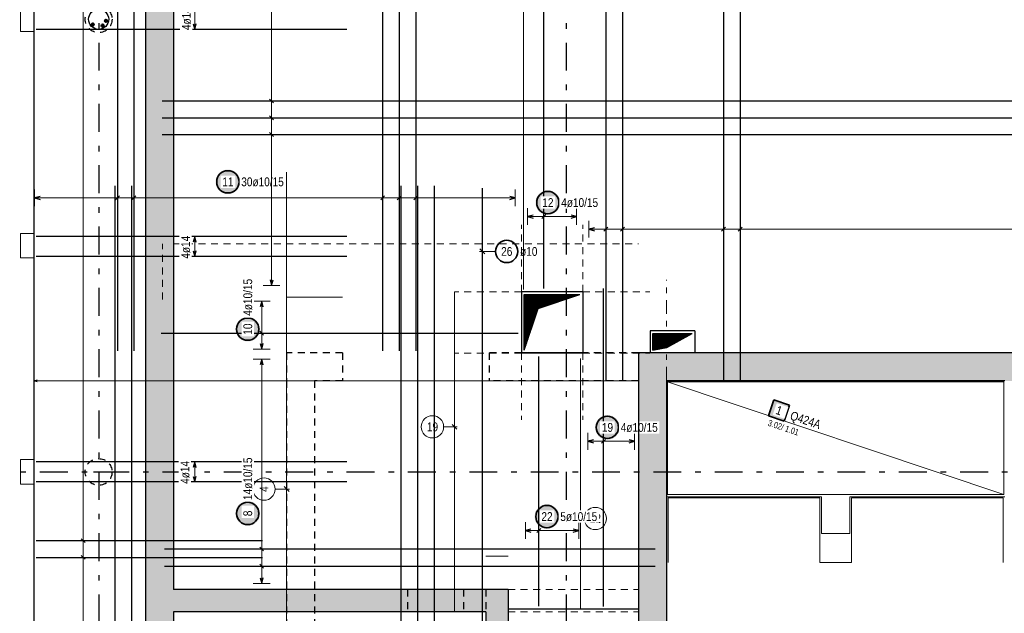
# Model space of a CAD drawing. Header units: millimetres. Extents: x -5 to 113, y -26 to 51.
# Tile 6 of 31: x 8 to 25, y 16 to 27. Entities that reach past the tile are written whole.
import ezdxf

# ---------------------------------------------------------------- set-up
doc = ezdxf.new("R2010")
doc.units = ezdxf.units.MM
for name, pattern in [('DASHDOT', [1, 0.5, -0.25, 0, -0.25]), ('DASHDOTX2', [2, 1, -0.5, 0, -0.5]), ('HIDDEN', [0.375, 0.25, -0.125])]:
    doc.linetypes.add(name, pattern=pattern)
for name, color, linetype, lineweight in [('Achsen', 7, 'Continuous', 20), ('Schraffuren', 7, 'Continuous', 20), ('Stabstahl', 7, 'Continuous', 20)]:
    doc.layers.add(name, color=color, linetype=linetype, lineweight=lineweight)
doc.styles.add('Arial Narrow', font='ARIALN.TTF')
pattern_1 = [(45, (0, 0), (-0.0070710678, 0.0070710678), [])]

msp = doc.modelspace()

# ---------------------------------------------------------------- hatches: boundary and pattern name
at = {"lineweight": 25}
h = msp.add_hatch(dxfattribs=at)
h.set_pattern_fill('Mau', color=3, scale=0.01, angle=45, style=0, pattern_type=2)
h.set_pattern_definition(pattern_1)
h.paths.add_polyline_path([(16.657317, 20.834677), (16.907317, 21.584085), (17.657317, 21.834085), (16.657317, 21.834085)])
h = msp.add_hatch(dxfattribs=at)
h.set_pattern_fill('Mau', color=3, scale=0.01, angle=45, style=0, pattern_type=2)
h.set_pattern_definition(pattern_1)
h.paths.add_polyline_path([(18.965818, 20.834877), (19.215818, 20.884782), (19.66582, 21.134782), (18.965818, 21.134782)])
at = {"lineweight": 18, "true_color": 0xffffff}
msp.add_hatch(color=7, dxfattribs=at).paths.add_polyline_path([(21.416103, 19.847846), (21.13164, 19.943138), (21.036347, 19.658675), (21.32081, 19.563382)])
at = {"layer": 'Schraffuren', "lineweight": 13, "true_color": 0xd7ffd7}
for points in [[(10.366532, 6.630196), (9.866532, 6.630202), (9.866532, 34.050196), (10.366532, 33.550196)], [(44.756532, 20.784677), (44.756532, 20.284677), (18.707245, 20.284677), (18.707245, 20.784677)], [(19.207245, 20.284677), (19.207245, 6.630202), (18.707245, 6.630202), (18.707245, 20.284677)], [(10.366532, 16.539875), (16.367242, 16.539875), (15.967242, 16.139875), (10.366532, 16.139875)], [(16.367242, 16.539875), (16.367242, 13.149865), (15.967242, 13.149865), (15.967242, 16.139875)]]:
    msp.add_hatch(color=254, dxfattribs=at).paths.add_polyline_path(points)
at = {"layer": 'Stabstahl', "lineweight": 25, "true_color": 0xffffff}
for points in [[(11.564048, 23.854502), (11.563914, 23.86218), (11.563512, 23.869849), (11.562843, 23.877499), (11.561907, 23.885121), (11.560706, 23.892705), (11.559241, 23.900243), (11.557513, 23.907725), (11.555526, 23.915143), (11.553281, 23.922486), (11.550781, 23.929747), (11.548029, 23.936916), (11.545028, 23.943985), (11.541783, 23.950944), (11.538297, 23.957786), (11.534574, 23.964502), (11.530619, 23.971085), (11.526437, 23.977525), (11.522032, 23.983815), (11.517411, 23.989948), (11.512578, 23.995916), (11.50754, 24.001711), (11.502303, 24.007327), (11.496873, 24.012757), (11.491257, 24.017994), (11.485462, 24.023032), (11.479494, 24.027865), (11.473361, 24.032486), (11.467071, 24.036891), (11.460631, 24.041073), (11.454048, 24.045028), (11.447332, 24.048751), (11.44049, 24.052237), (11.43353, 24.055482), (11.426462, 24.058483), (11.419293, 24.061235), (11.412032, 24.063735), (11.404689, 24.06598), (11.397271, 24.067968), (11.389789, 24.069695), (11.382251, 24.07116), (11.374666, 24.072361), (11.367045, 24.073297), (11.359395, 24.073967), (11.351726, 24.074368), (11.344048, 24.074502), (11.33637, 24.074368), (11.328702, 24.073967), (11.321052, 24.073297), (11.31343, 24.072361), (11.305846, 24.07116), (11.298308, 24.069695), (11.290825, 24.067968), (11.283408, 24.06598), (11.276065, 24.063735), (11.268804, 24.061235), (11.261635, 24.058483), (11.254566, 24.055482), (11.247607, 24.052237), (11.240765, 24.048751), (11.234048, 24.045028), (11.227466, 24.041073), (11.221026, 24.036891), (11.214736, 24.032486), (11.208603, 24.027865), (11.202635, 24.023032), (11.19684, 24.017994), (11.191223, 24.012757), (11.185794, 24.007327), (11.180556, 24.001711), (11.175519, 23.995916), (11.170686, 23.989948), (11.166065, 23.983815), (11.16166, 23.977525), (11.157478, 23.971085), (11.153523, 23.964502), (11.1498, 23.957786), (11.146314, 23.950944), (11.143068, 23.943985), (11.140068, 23.936916), (11.137316, 23.929747), (11.134816, 23.922486), (11.132571, 23.915143), (11.130583, 23.907725), (11.128856, 23.900243), (11.127391, 23.892705), (11.126189, 23.885121), (11.125253, 23.877499), (11.124584, 23.869849), (11.124182, 23.86218), (11.124048, 23.854502), (11.124182, 23.846825), (11.124584, 23.839156), (11.125253, 23.831506), (11.126189, 23.823884), (11.127391, 23.8163), (11.128856, 23.808762), (11.130583, 23.80128), (11.132571, 23.793862), (11.134816, 23.786519), (11.137316, 23.779258), (11.140068, 23.772089), (11.143068, 23.76502), (11.146314, 23.758061), (11.1498, 23.751219), (11.153523, 23.744502), (11.157478, 23.73792), (11.16166, 23.73148), (11.166065, 23.72519), (11.170686, 23.719057), (11.175519, 23.713089), (11.180556, 23.707294), (11.185794, 23.701678), (11.191223, 23.696248), (11.19684, 23.691011), (11.202635, 23.685973), (11.208603, 23.68114), (11.214736, 23.676519), (11.221026, 23.672114), (11.227466, 23.667932), (11.234048, 23.663977), (11.240765, 23.660254), (11.247607, 23.656768), (11.254566, 23.653522), (11.261635, 23.650522), (11.268804, 23.64777), (11.276065, 23.64527), (11.283408, 23.643025), (11.290825, 23.641037), (11.298308, 23.63931), (11.305846, 23.637845), (11.31343, 23.636643), (11.321052, 23.635708), (11.328702, 23.635038), (11.33637, 23.634636), (11.344048, 23.634502), (11.351726, 23.634636), (11.359395, 23.635038), (11.367045, 23.635708), (11.374666, 23.636643), (11.382251, 23.637845), (11.389789, 23.63931), (11.397271, 23.641037), (11.404689, 23.643025), (11.412032, 23.64527), (11.419293, 23.64777), (11.426462, 23.650522), (11.43353, 23.653522), (11.44049, 23.656768), (11.447332, 23.660254), (11.454048, 23.663977), (11.460631, 23.667932), (11.467071, 23.672114), (11.473361, 23.676519), (11.479494, 23.68114), (11.485462, 23.685973), (11.491257, 23.691011), (11.496873, 23.696248), (11.502303, 23.701678), (11.50754, 23.707294), (11.512578, 23.713089), (11.517411, 23.719057), (11.522032, 23.72519), (11.526437, 23.73148), (11.530619, 23.73792), (11.534574, 23.744502), (11.538297, 23.751219), (11.541783, 23.758061), (11.545028, 23.76502), (11.548029, 23.772089), (11.550781, 23.779258), (11.553281, 23.786519), (11.555526, 23.793862), (11.557513, 23.80128), (11.559241, 23.808762), (11.560706, 23.8163), (11.561907, 23.823884), (11.562843, 23.831506), (11.563512, 23.839156)], [(17.300542, 23.482481), (17.300408, 23.490158), (17.300006, 23.497827), (17.299337, 23.505477), (17.298401, 23.513099), (17.297199, 23.520683), (17.295734, 23.528221), (17.294007, 23.535703), (17.292019, 23.543121), (17.289774, 23.550464), (17.287274, 23.557725), (17.284522, 23.564894), (17.281522, 23.571963), (17.278276, 23.578922), (17.27479, 23.585764), (17.271067, 23.592481), (17.267112, 23.599063), (17.26293, 23.605503), (17.258525, 23.611793), (17.253904, 23.617926), (17.249072, 23.623894), (17.244034, 23.629689), (17.238796, 23.635305), (17.233367, 23.640735), (17.22775, 23.645972), (17.221955, 23.65101), (17.215987, 23.655843), (17.209854, 23.660464), (17.203564, 23.664869), (17.197124, 23.669051), (17.190542, 23.673006), (17.183825, 23.676729), (17.176983, 23.680215), (17.170024, 23.683461), (17.162955, 23.686461), (17.155786, 23.689213), (17.148525, 23.691713), (17.141182, 23.693958), (17.133765, 23.695946), (17.126282, 23.697673), (17.118744, 23.699138), (17.11116, 23.70034), (17.103538, 23.701275), (17.095888, 23.701945), (17.08822, 23.702347), (17.080542, 23.702481), (17.072864, 23.702347), (17.065195, 23.701945), (17.057545, 23.701275), (17.049924, 23.70034), (17.042339, 23.699138), (17.034801, 23.697673), (17.027319, 23.695946), (17.019902, 23.693958), (17.012558, 23.691713), (17.005297, 23.689213), (16.998128, 23.686461), (16.99106, 23.683461), (16.9841, 23.680215), (16.977258, 23.676729), (16.970542, 23.673006), (16.963959, 23.669051), (16.957519, 23.664869), (16.951229, 23.660464), (16.945096, 23.655843), (16.939128, 23.65101), (16.933333, 23.645972), (16.927717, 23.640735), (16.922287, 23.635305), (16.91705, 23.629689), (16.912012, 23.623894), (16.907179, 23.617926), (16.902558, 23.611793), (16.898153, 23.605503), (16.893971, 23.599063), (16.890016, 23.592481), (16.886293, 23.585764), (16.882807, 23.578922), (16.879562, 23.571963), (16.876561, 23.564894), (16.873809, 23.557725), (16.871309, 23.550464), (16.869064, 23.543121), (16.867077, 23.535703), (16.865349, 23.528221), (16.863884, 23.520683), (16.862683, 23.513099), (16.861747, 23.505477), (16.861078, 23.497827), (16.860676, 23.490158), (16.860542, 23.482481), (16.860676, 23.474803), (16.861078, 23.467134), (16.861747, 23.459484), (16.862683, 23.451862), (16.863884, 23.444278), (16.865349, 23.43674), (16.867077, 23.429258), (16.869064, 23.42184), (16.871309, 23.414497), (16.873809, 23.407236), (16.876561, 23.400067), (16.879562, 23.392999), (16.882807, 23.386039), (16.886293, 23.379197), (16.890016, 23.372481), (16.893971, 23.365898), (16.898153, 23.359458), (16.902558, 23.353168), (16.907179, 23.347035), (16.912012, 23.341067), (16.91705, 23.335272), (16.922287, 23.329656), (16.927717, 23.324226), (16.933333, 23.318989), (16.939128, 23.313951), (16.945096, 23.309118), (16.951229, 23.304497), (16.957519, 23.300092), (16.963959, 23.29591), (16.970542, 23.291955), (16.977258, 23.288232), (16.9841, 23.284746), (16.99106, 23.281501), (16.998128, 23.2785), (17.005297, 23.275748), (17.012558, 23.273248), (17.019902, 23.271003), (17.027319, 23.269016), (17.034801, 23.267288), (17.042339, 23.265823), (17.049924, 23.264622), (17.057545, 23.263686), (17.065195, 23.263016), (17.072864, 23.262615), (17.080542, 23.262481), (17.08822, 23.262615), (17.095888, 23.263016), (17.103538, 23.263686), (17.11116, 23.264622), (17.118744, 23.265823), (17.126282, 23.267288), (17.133765, 23.269016), (17.141182, 23.271003), (17.148525, 23.273248), (17.155786, 23.275748), (17.162955, 23.2785), (17.170024, 23.281501), (17.176983, 23.284746), (17.183825, 23.288232), (17.190542, 23.291955), (17.197124, 23.29591), (17.203564, 23.300092), (17.209854, 23.304497), (17.215987, 23.309118), (17.221955, 23.313951), (17.22775, 23.318989), (17.233367, 23.324226), (17.238796, 23.329656), (17.244034, 23.335272), (17.249072, 23.341067), (17.253904, 23.347035), (17.258525, 23.353168), (17.26293, 23.359458), (17.267112, 23.365898), (17.271067, 23.372481), (17.27479, 23.379197), (17.278276, 23.386039), (17.281522, 23.392999), (17.284522, 23.400067), (17.287274, 23.407236), (17.289774, 23.414497), (17.292019, 23.42184), (17.294007, 23.429258), (17.295734, 23.43674), (17.297199, 23.444278), (17.298401, 23.451862), (17.299337, 23.459484), (17.300006, 23.467134)], [(11.92, 21.211902), (11.919866, 21.21958), (11.919464, 21.227248), (11.918795, 21.234898), (11.917859, 21.24252), (11.916658, 21.250105), (11.915192, 21.257643), (11.913465, 21.265125), (11.911478, 21.272542), (11.909232, 21.279886), (11.906732, 21.287146), (11.90398, 21.294316), (11.90098, 21.301384), (11.897735, 21.308344), (11.894248, 21.315186), (11.890526, 21.321902), (11.886571, 21.328484), (11.882388, 21.334925), (11.877984, 21.341215), (11.873362, 21.347348), (11.86853, 21.353315), (11.863492, 21.359111), (11.858255, 21.364727), (11.852825, 21.370157), (11.847209, 21.375394), (11.841413, 21.380432), (11.835446, 21.385264), (11.829313, 21.389886), (11.823022, 21.39429), (11.816582, 21.398473), (11.81, 21.402428), (11.803284, 21.406151), (11.796442, 21.409637), (11.789482, 21.412882), (11.782413, 21.415883), (11.775244, 21.418634), (11.767984, 21.421135), (11.76064, 21.42338), (11.753223, 21.425367), (11.745741, 21.427095), (11.738203, 21.42856), (11.730618, 21.429761), (11.722996, 21.430697), (11.715346, 21.431366), (11.707678, 21.431768), (11.7, 21.431902), (11.692322, 21.431768), (11.684654, 21.431366), (11.677004, 21.430697), (11.669382, 21.429761), (11.661797, 21.42856), (11.654259, 21.427095), (11.646777, 21.425367), (11.63936, 21.42338), (11.632016, 21.421135), (11.624756, 21.418634), (11.617587, 21.415883), (11.610518, 21.412882), (11.603558, 21.409637), (11.596716, 21.406151), (11.59, 21.402428), (11.583418, 21.398473), (11.576978, 21.39429), (11.570687, 21.389886), (11.564554, 21.385264), (11.558587, 21.380432), (11.552791, 21.375394), (11.547175, 21.370157), (11.541745, 21.364727), (11.536508, 21.359111), (11.53147, 21.353315), (11.526638, 21.347348), (11.522016, 21.341215), (11.517612, 21.334925), (11.513429, 21.328484), (11.509474, 21.321902), (11.505752, 21.315186), (11.502265, 21.308344), (11.49902, 21.301384), (11.49602, 21.294316), (11.493268, 21.287146), (11.490768, 21.279886), (11.488522, 21.272542), (11.486535, 21.265125), (11.484808, 21.257643), (11.483342, 21.250105), (11.482141, 21.24252), (11.481205, 21.234898), (11.480536, 21.227248), (11.480134, 21.21958), (11.48, 21.211902), (11.480134, 21.204224), (11.480536, 21.196556), (11.481205, 21.188906), (11.482141, 21.181284), (11.483342, 21.173699), (11.484808, 21.166161), (11.486535, 21.158679), (11.488522, 21.151262), (11.490768, 21.143918), (11.493268, 21.136658), (11.49602, 21.129489), (11.49902, 21.12242), (11.502265, 21.11546), (11.505752, 21.108618), (11.509474, 21.101902), (11.513429, 21.09532), (11.517612, 21.08888), (11.522016, 21.082589), (11.526638, 21.076457), (11.53147, 21.070489), (11.536508, 21.064693), (11.541745, 21.059077), (11.547175, 21.053647), (11.552791, 21.04841), (11.558587, 21.043372), (11.564554, 21.03854), (11.570687, 21.033918), (11.576978, 21.029514), (11.583418, 21.025331), (11.59, 21.021376), (11.596716, 21.017654), (11.603558, 21.014167), (11.610518, 21.010922), (11.617587, 21.007922), (11.624756, 21.00517), (11.632016, 21.00267), (11.63936, 21.000424), (11.646777, 20.998437), (11.654259, 20.99671), (11.661797, 20.995244), (11.669382, 20.994043), (11.677004, 20.993107), (11.684654, 20.992438), (11.692322, 20.992036), (11.7, 20.991902), (11.707678, 20.992036), (11.715346, 20.992438), (11.722996, 20.993107), (11.730618, 20.994043), (11.738203, 20.995244), (11.745741, 20.99671), (11.753223, 20.998437), (11.76064, 21.000424), (11.767984, 21.00267), (11.775244, 21.00517), (11.782413, 21.007922), (11.789482, 21.010922), (11.796442, 21.014167), (11.803284, 21.017654), (11.81, 21.021376), (11.816582, 21.025331), (11.823022, 21.029514), (11.829313, 21.033918), (11.835446, 21.03854), (11.841413, 21.043372), (11.847209, 21.04841), (11.852825, 21.053647), (11.858255, 21.059077), (11.863492, 21.064693), (11.86853, 21.070489), (11.873362, 21.076457), (11.877984, 21.082589), (11.882388, 21.08888), (11.886571, 21.09532), (11.890526, 21.101902), (11.894248, 21.108618), (11.897735, 21.11546), (11.90098, 21.12242), (11.90398, 21.129489), (11.906732, 21.136658), (11.909232, 21.143918), (11.911478, 21.151262), (11.913465, 21.158679), (11.915192, 21.166161), (11.916658, 21.173699), (11.917859, 21.181284), (11.918795, 21.188906), (11.919464, 21.196556)], [(18.368551, 19.45), (18.368416, 19.457678), (18.368015, 19.465346), (18.367345, 19.472996), (18.366409, 19.480618), (18.365208, 19.488203), (18.363743, 19.495741), (18.362016, 19.503223), (18.360028, 19.51064), (18.357783, 19.517984), (18.355283, 19.525244), (18.352531, 19.532413), (18.349531, 19.539482), (18.346285, 19.546442), (18.342799, 19.553284), (18.339076, 19.56), (18.335121, 19.566582), (18.330939, 19.573022), (18.326534, 19.579313), (18.321913, 19.585446), (18.31708, 19.591413), (18.312042, 19.597209), (18.306805, 19.602825), (18.301375, 19.608255), (18.295759, 19.613492), (18.289964, 19.61853), (18.283996, 19.623362), (18.277863, 19.627984), (18.271573, 19.632388), (18.265133, 19.636571), (18.258551, 19.640526), (18.251834, 19.644248), (18.244992, 19.647735), (18.238033, 19.65098), (18.230964, 19.65398), (18.223795, 19.656732), (18.216534, 19.659232), (18.209191, 19.661478), (18.201773, 19.663465), (18.194291, 19.665192), (18.186753, 19.666658), (18.179169, 19.667859), (18.171547, 19.668795), (18.163897, 19.669464), (18.156228, 19.669866), (18.148551, 19.67), (18.140873, 19.669866), (18.133204, 19.669464), (18.125554, 19.668795), (18.117932, 19.667859), (18.110348, 19.666658), (18.10281, 19.665192), (18.095328, 19.663465), (18.08791, 19.661478), (18.080567, 19.659232), (18.073306, 19.656732), (18.066137, 19.65398), (18.059068, 19.65098), (18.052109, 19.647735), (18.045267, 19.644248), (18.038551, 19.640526), (18.031968, 19.636571), (18.025528, 19.632388), (18.019238, 19.627984), (18.013105, 19.623362), (18.007137, 19.61853), (18.001342, 19.613492), (17.995726, 19.608255), (17.990296, 19.602825), (17.985059, 19.597209), (17.980021, 19.591413), (17.975188, 19.585446), (17.970567, 19.579313), (17.966162, 19.573022), (17.96198, 19.566582), (17.958025, 19.56), (17.954302, 19.553284), (17.950816, 19.546442), (17.947571, 19.539482), (17.94457, 19.532413), (17.941818, 19.525244), (17.939318, 19.517984), (17.937073, 19.51064), (17.935085, 19.503223), (17.933358, 19.495741), (17.931893, 19.488203), (17.930692, 19.480618), (17.929756, 19.472996), (17.929086, 19.465346), (17.928685, 19.457678), (17.928551, 19.45), (17.928685, 19.442322), (17.929086, 19.434654), (17.929756, 19.427004), (17.930692, 19.419382), (17.931893, 19.411797), (17.933358, 19.404259), (17.935085, 19.396777), (17.937073, 19.38936), (17.939318, 19.382016), (17.941818, 19.374756), (17.94457, 19.367587), (17.947571, 19.360518), (17.950816, 19.353558), (17.954302, 19.346716), (17.958025, 19.34), (17.96198, 19.333418), (17.966162, 19.326978), (17.970567, 19.320687), (17.975188, 19.314554), (17.980021, 19.308587), (17.985059, 19.302791), (17.990296, 19.297175), (17.995726, 19.291745), (18.001342, 19.286508), (18.007137, 19.28147), (18.013105, 19.276638), (18.019238, 19.272016), (18.025528, 19.267612), (18.031968, 19.263429), (18.038551, 19.259474), (18.045267, 19.255752), (18.052109, 19.252265), (18.059068, 19.24902), (18.066137, 19.24602), (18.073306, 19.243268), (18.080567, 19.240768), (18.08791, 19.238522), (18.095328, 19.236535), (18.10281, 19.234808), (18.110348, 19.233342), (18.117932, 19.232141), (18.125554, 19.231205), (18.133204, 19.230536), (18.140873, 19.230134), (18.148551, 19.23), (18.156228, 19.230134), (18.163897, 19.230536), (18.171547, 19.231205), (18.179169, 19.232141), (18.186753, 19.233342), (18.194291, 19.234808), (18.201773, 19.236535), (18.209191, 19.238522), (18.216534, 19.240768), (18.223795, 19.243268), (18.230964, 19.24602), (18.238033, 19.24902), (18.244992, 19.252265), (18.251834, 19.255752), (18.258551, 19.259474), (18.265133, 19.263429), (18.271573, 19.267612), (18.277863, 19.272016), (18.283996, 19.276638), (18.289964, 19.28147), (18.295759, 19.286508), (18.301375, 19.291745), (18.306805, 19.297175), (18.312042, 19.302791), (18.31708, 19.308587), (18.321913, 19.314554), (18.326534, 19.320687), (18.330939, 19.326978), (18.335121, 19.333418), (18.339076, 19.34), (18.342799, 19.346716), (18.346285, 19.353558), (18.349531, 19.360518), (18.352531, 19.367587), (18.355283, 19.374756), (18.357783, 19.382016), (18.360028, 19.38936), (18.362016, 19.396777), (18.363743, 19.404259), (18.365208, 19.411797), (18.366409, 19.419382), (18.367345, 19.427004), (18.368015, 19.434654)], [(11.92, 17.906752), (11.919866, 17.91443), (11.919464, 17.922098), (11.918795, 17.929748), (11.917859, 17.93737), (11.916658, 17.944954), (11.915192, 17.952492), (11.913465, 17.959975), (11.911478, 17.967392), (11.909232, 17.974736), (11.906732, 17.981996), (11.90398, 17.989165), (11.90098, 17.996234), (11.897735, 18.003194), (11.894248, 18.010036), (11.890526, 18.016752), (11.886571, 18.023334), (11.882388, 18.029774), (11.877984, 18.036065), (11.873362, 18.042197), (11.86853, 18.048165), (11.863492, 18.053961), (11.858255, 18.059577), (11.852825, 18.065007), (11.847209, 18.070244), (11.841413, 18.075282), (11.835446, 18.080114), (11.829313, 18.084736), (11.823022, 18.08914), (11.816582, 18.093322), (11.81, 18.097277), (11.803284, 18.101), (11.796442, 18.104487), (11.789482, 18.107732), (11.782413, 18.110732), (11.775244, 18.113484), (11.767984, 18.115984), (11.76064, 18.118229), (11.753223, 18.120217), (11.745741, 18.121944), (11.738203, 18.12341), (11.730618, 18.124611), (11.722996, 18.125547), (11.715346, 18.126216), (11.707678, 18.126618), (11.7, 18.126752), (11.692322, 18.126618), (11.684654, 18.126216), (11.677004, 18.125547), (11.669382, 18.124611), (11.661797, 18.12341), (11.654259, 18.121944), (11.646777, 18.120217), (11.63936, 18.118229), (11.632016, 18.115984), (11.624756, 18.113484), (11.617587, 18.110732), (11.610518, 18.107732), (11.603558, 18.104487), (11.596716, 18.101), (11.59, 18.097277), (11.583418, 18.093322), (11.576978, 18.08914), (11.570687, 18.084736), (11.564554, 18.080114), (11.558587, 18.075282), (11.552791, 18.070244), (11.547175, 18.065007), (11.541745, 18.059577), (11.536508, 18.053961), (11.53147, 18.048165), (11.526638, 18.042197), (11.522016, 18.036065), (11.517612, 18.029774), (11.513429, 18.023334), (11.509474, 18.016752), (11.505752, 18.010036), (11.502265, 18.003194), (11.49902, 17.996234), (11.49602, 17.989165), (11.493268, 17.981996), (11.490768, 17.974736), (11.488522, 17.967392), (11.486535, 17.959975), (11.484808, 17.952492), (11.483342, 17.944954), (11.482141, 17.93737), (11.481205, 17.929748), (11.480536, 17.922098), (11.480134, 17.91443), (11.48, 17.906752), (11.480134, 17.899074), (11.480536, 17.891405), (11.481205, 17.883756), (11.482141, 17.876134), (11.483342, 17.868549), (11.484808, 17.861011), (11.486535, 17.853529), (11.488522, 17.846112), (11.490768, 17.838768), (11.493268, 17.831507), (11.49602, 17.824338), (11.49902, 17.81727), (11.502265, 17.81031), (11.505752, 17.803468), (11.509474, 17.796752), (11.513429, 17.79017), (11.517612, 17.783729), (11.522016, 17.777439), (11.526638, 17.771306), (11.53147, 17.765339), (11.536508, 17.759543), (11.541745, 17.753927), (11.547175, 17.748497), (11.552791, 17.74326), (11.558587, 17.738222), (11.564554, 17.73339), (11.570687, 17.728768), (11.576978, 17.724364), (11.583418, 17.720181), (11.59, 17.716226), (11.596716, 17.712503), (11.603558, 17.709017), (11.610518, 17.705772), (11.617587, 17.702771), (11.624756, 17.70002), (11.632016, 17.697519), (11.63936, 17.695274), (11.646777, 17.693287), (11.654259, 17.691559), (11.661797, 17.690094), (11.669382, 17.688893), (11.677004, 17.687957), (11.684654, 17.687288), (11.692322, 17.686886), (11.7, 17.686752), (11.707678, 17.686886), (11.715346, 17.687288), (11.722996, 17.687957), (11.730618, 17.688893), (11.738203, 17.690094), (11.745741, 17.691559), (11.753223, 17.693287), (11.76064, 17.695274), (11.767984, 17.697519), (11.775244, 17.70002), (11.782413, 17.702771), (11.789482, 17.705772), (11.796442, 17.709017), (11.803284, 17.712503), (11.81, 17.716226), (11.816582, 17.720181), (11.823022, 17.724364), (11.829313, 17.728768), (11.835446, 17.73339), (11.841413, 17.738222), (11.847209, 17.74326), (11.852825, 17.748497), (11.858255, 17.753927), (11.863492, 17.759543), (11.86853, 17.765339), (11.873362, 17.771306), (11.877984, 17.777439), (11.882388, 17.783729), (11.886571, 17.79017), (11.890526, 17.796752), (11.894248, 17.803468), (11.897735, 17.81031), (11.90098, 17.81727), (11.90398, 17.824338), (11.906732, 17.831507), (11.909232, 17.838768), (11.911478, 17.846112), (11.913465, 17.853529), (11.915192, 17.861011), (11.916658, 17.868549), (11.917859, 17.876134), (11.918795, 17.883756), (11.919464, 17.891405)], [(17.284542, 17.85), (17.284408, 17.857678), (17.284006, 17.865346), (17.283336, 17.872996), (17.282401, 17.880618), (17.281199, 17.888203), (17.279734, 17.895741), (17.278007, 17.903223), (17.276019, 17.91064), (17.273774, 17.917984), (17.271274, 17.925244), (17.268522, 17.932413), (17.265522, 17.939482), (17.262276, 17.946442), (17.25879, 17.953284), (17.255067, 17.96), (17.251112, 17.966582), (17.24693, 17.973022), (17.242525, 17.979313), (17.237904, 17.985446), (17.233071, 17.991413), (17.228034, 17.997209), (17.222796, 18.002825), (17.217367, 18.008255), (17.21175, 18.013492), (17.205955, 18.01853), (17.199987, 18.023362), (17.193854, 18.027984), (17.187564, 18.032388), (17.181124, 18.036571), (17.174542, 18.040526), (17.167825, 18.044248), (17.160983, 18.047735), (17.154024, 18.05098), (17.146955, 18.05398), (17.139786, 18.056732), (17.132525, 18.059232), (17.125182, 18.061478), (17.117764, 18.063465), (17.110282, 18.065192), (17.102744, 18.066658), (17.09516, 18.067859), (17.087538, 18.068795), (17.079888, 18.069464), (17.07222, 18.069866), (17.064542, 18.07), (17.056864, 18.069866), (17.049195, 18.069464), (17.041545, 18.068795), (17.033924, 18.067859), (17.026339, 18.066658), (17.018801, 18.065192), (17.011319, 18.063465), (17.003901, 18.061478), (16.996558, 18.059232), (16.989297, 18.056732), (16.982128, 18.05398), (16.97506, 18.05098), (16.9681, 18.047735), (16.961258, 18.044248), (16.954542, 18.040526), (16.947959, 18.036571), (16.941519, 18.032388), (16.935229, 18.027984), (16.929096, 18.023362), (16.923128, 18.01853), (16.917333, 18.013492), (16.911717, 18.008255), (16.906287, 18.002825), (16.90105, 17.997209), (16.896012, 17.991413), (16.891179, 17.985446), (16.886558, 17.979313), (16.882153, 17.973022), (16.877971, 17.966582), (16.874016, 17.96), (16.870293, 17.953284), (16.866807, 17.946442), (16.863562, 17.939482), (16.860561, 17.932413), (16.857809, 17.925244), (16.855309, 17.917984), (16.853064, 17.91064), (16.851077, 17.903223), (16.849349, 17.895741), (16.847884, 17.888203), (16.846683, 17.880618), (16.845747, 17.872996), (16.845078, 17.865346), (16.844676, 17.857678), (16.844542, 17.85), (16.844676, 17.842322), (16.845078, 17.834654), (16.845747, 17.827004), (16.846683, 17.819382), (16.847884, 17.811797), (16.849349, 17.804259), (16.851077, 17.796777), (16.853064, 17.78936), (16.855309, 17.782016), (16.857809, 17.774756), (16.860561, 17.767587), (16.863562, 17.760518), (16.866807, 17.753558), (16.870293, 17.746716), (16.874016, 17.74), (16.877971, 17.733418), (16.882153, 17.726978), (16.886558, 17.720687), (16.891179, 17.714554), (16.896012, 17.708587), (16.90105, 17.702791), (16.906287, 17.697175), (16.911717, 17.691745), (16.917333, 17.686508), (16.923128, 17.68147), (16.929096, 17.676638), (16.935229, 17.672016), (16.941519, 17.667612), (16.947959, 17.663429), (16.954542, 17.659474), (16.961258, 17.655752), (16.9681, 17.652265), (16.97506, 17.64902), (16.982128, 17.64602), (16.989297, 17.643268), (16.996558, 17.640768), (17.003901, 17.638522), (17.011319, 17.636535), (17.018801, 17.634808), (17.026339, 17.633342), (17.033924, 17.632141), (17.041545, 17.631205), (17.049195, 17.630536), (17.056864, 17.630134), (17.064542, 17.63), (17.07222, 17.630134), (17.079888, 17.630536), (17.087538, 17.631205), (17.09516, 17.632141), (17.102744, 17.633342), (17.110282, 17.634808), (17.117764, 17.636535), (17.125182, 17.638522), (17.132525, 17.640768), (17.139786, 17.643268), (17.146955, 17.64602), (17.154024, 17.64902), (17.160983, 17.652265), (17.167825, 17.655752), (17.174542, 17.659474), (17.181124, 17.663429), (17.187564, 17.667612), (17.193854, 17.672016), (17.199987, 17.676638), (17.205955, 17.68147), (17.21175, 17.686508), (17.217367, 17.691745), (17.222796, 17.697175), (17.228034, 17.702791), (17.233071, 17.708587), (17.237904, 17.714554), (17.242525, 17.720687), (17.24693, 17.726978), (17.251112, 17.733418), (17.255067, 17.74), (17.25879, 17.746716), (17.262276, 17.753558), (17.265522, 17.760518), (17.268522, 17.767587), (17.271274, 17.774756), (17.273774, 17.782016), (17.276019, 17.78936), (17.278007, 17.796777), (17.279734, 17.804259), (17.281199, 17.811797), (17.282401, 17.819382), (17.283336, 17.827004), (17.284006, 17.834654)]]:
    msp.add_hatch(color=7, dxfattribs=at).paths.add_polyline_path(points)

# ---------------------------------------------------------------- linework, layer by layer
at = {"color": 11, "linetype": 'Continuous', "lineweight": 25}
for p, q in [((7.866531, 34.810203), (7.866531, 6.630196)), ((17.707317, 21.884085), (16.607317, 21.884085)), ((16.607317, 21.884085), (16.607317, 20.784085)), ((17.707317, 21.884085), (17.707317, 20.784085)), ((19.71582, 21.184782), (18.915818, 21.184782)), ((18.915818, 21.184782), (18.915818, 20.784877)), ((19.71582, 21.184782), (19.71582, 20.784877)), ((17.707317, 20.784677), (16.607317, 20.784677)), ((17.707317, 20.784085), (16.607317, 20.784085)), ((18.707245, 16.189875), (16.367242, 16.189875))]:
    msp.add_line(p, q, dxfattribs=at)
at = {"color": 3, "linetype": 'Continuous', "lineweight": 25}
for p, q in [((9.866532, 34.050196), (9.866532, 6.630202)), ((16.657317, 20.834677), (16.657317, 21.834085)), ((16.657317, 21.834085), (17.657317, 21.834085)), ((16.907317, 21.584085), (17.657317, 21.834085)), ((16.657317, 20.834677), (16.907317, 21.584085)), ((18.965818, 20.834877), (18.965818, 21.134782)), ((18.965818, 21.134782), (19.66582, 21.134782)), ((19.215818, 20.884782), (19.66582, 21.134782)), ((18.965818, 20.834877), (19.215818, 20.884782)), ((44.756532, 20.784677), (18.707245, 20.784677)), ((18.707346, 20.784677), (18.707346, 20.284677)), ((25.277346, 20.284677), (19.207346, 20.284677)), ((16.367242, 16.539875), (10.366532, 16.539875)), ((16.367242, 16.539875), (16.367242, 13.149865)), ((10.366532, 16.139875), (10.366531, 6.630202)), ((15.967242, 16.139875), (10.366532, 16.139875)), ((15.967242, 16.139875), (15.967242, 13.149865))]:
    msp.add_line(p, q, dxfattribs=at)
at = {"color": 7, "linetype": 'Continuous', "lineweight": 18}
for p, q in [((7.62623, 26.990196), (7.62623, 26.550196)), ((7.86623, 26.990196), (7.86623, 26.550196)), ((7.86623, 26.550196), (7.62623, 26.550196)), ((7.86623, 22.930196), (7.62623, 22.930196)), ((7.62623, 22.930196), (7.62623, 22.490196)), ((7.86623, 22.930196), (7.86623, 22.490196)), ((7.86623, 22.490196), (7.62623, 22.490196)), ((7.867099, 18.871916), (7.627099, 18.871916)), ((7.627099, 18.871916), (7.627099, 18.431916)), ((7.867099, 18.871916), (7.867099, 18.431916)), ((7.867099, 18.431916), (7.627099, 18.431916))]:
    msp.add_line(p, q, dxfattribs=at)
at = {"color": 3, "linetype": 'Continuous', "lineweight": 25, "ltscale": 0.5}
for p, q in [((9.321934, 1.790196), (9.321934, 23.784104)), ((9.623469, 1.790196), (9.623469, 23.784104)), ((14.448027, 1.790196), (14.448027, 23.784104)), ((14.749562, 1.790196), (14.749562, 23.784104)), ((15.051097, 1.790196), (15.051097, 23.784104)), ((15.907242, 1.750177), (15.907242, 23.744085)), ((15.907242, 23.744085), (15.907242, 23.744085)), ((15.863048, 22.650422), (15.951436, 22.562034))]:
    msp.add_line(p, q, dxfattribs=at)
at = {"color": 9, "linetype": 'HIDDEN', "lineweight": 0, "ltscale": 0.5}
for p, q in [((16.607317, 21.884085), (16.607317, 23.084085)), ((17.707317, 21.884085), (17.707317, 23.084085)), ((10.172097, 21.744568), (10.172097, 22.744568)), ((10.366532, 22.744568), (18.707346, 22.744568)), ((16.607317, 21.884085), (15.407317, 21.884085)), ((17.707317, 21.884085), (18.907317, 21.884085)), ((16.607317, 20.784085), (15.407317, 20.784085)), ((16.607317, 20.784085), (16.607317, 19.584085)), ((17.707317, 20.784085), (17.707317, 19.584085)), ((17.707317, 20.784085), (18.907317, 20.784085)), ((16.367242, 16.539875), (18.707346, 16.539875)), ((16.367242, 16.139875), (18.707346, 16.139875))]:
    msp.add_line(p, q, dxfattribs=at)
at = {"color": 5, "linetype": 'Continuous', "lineweight": 18, "ltscale": 0.5}
msp.add_line((16.1431, 22.606228), (15.857242, 22.606228), dxfattribs=at)
at = {"color": 9, "linetype": 'DASHDOT', "lineweight": 0, "ltscale": 0.5}
msp.add_line((19.207346, 20.284677), (19.207346, 22.09546), dxfattribs=at)
at = {"color": 9, "linetype": 'Continuous', "lineweight": 0}
for p, q in [((13.396531, 21.784677), (12.396531, 21.784677)), ((7.866531, 20.284677), (7.926531, 20.300754)), ((18.707346, 20.284677), (7.866531, 20.284677)), ((7.926531, 20.2686), (7.866531, 20.284677)), ((15.967242, 17.139875), (16.367242, 17.139875))]:
    msp.add_line(p, q, dxfattribs=at)
at = {"color": 3, "linetype": 'HIDDEN', "lineweight": 25, "ltscale": 0.5}
for p, q in [((12.396531, 20.784877), (12.396531, 20.284877)), ((13.396531, 20.784677), (12.396531, 20.784677)), ((13.396531, 20.784877), (13.396531, 20.284877)), ((16.026531, 20.784877), (16.026531, 20.284877)), ((16.607317, 20.784677), (16.026531, 20.784677)), ((18.707245, 20.784677), (17.707317, 20.784677)), ((12.396531, 20.284877), (12.396531, 8.945456)), ((12.896531, 20.284877), (12.896531, 8.945456)), ((13.396531, 20.284677), (12.896531, 20.284677)), ((18.707346, 20.284677), (16.026531, 20.284677)), ((19.207346, 20.284877), (19.207346, 20.284677)), ((14.567236, 16.539875), (14.567236, 16.139875)), ((15.567236, 16.539875), (15.567236, 16.139875)), ((15.967242, 16.539875), (15.967242, 16.139875))]:
    msp.add_line(p, q, dxfattribs=at)
at = {"color": 7, "linetype": 'Continuous', "lineweight": 18, "ltscale": 0.5}
for p, q in [((25.257244, 20.264675), (19.227349, 20.264675)), ((25.257342, 18.244676), (25.257244, 20.264675)), ((19.227349, 18.244676), (25.257342, 18.244676)), ((19.227349, 18.244676), (19.227349, 18.244676))]:
    msp.add_line(p, q, dxfattribs=at)
at = {"color": 2, "linetype": 'Continuous', "lineweight": 35, "ltscale": 0.5}
for p, q in [((21.13164, 19.943138), (21.036347, 19.658675)), ((21.416103, 19.847846), (21.13164, 19.943138)), ((21.32081, 19.563382), (21.416103, 19.847846)), ((21.036347, 19.658675), (21.32081, 19.563382))]:
    msp.add_line(p, q, dxfattribs=at)
at = {"color": 5, "linetype": 'Continuous', "lineweight": 18}
for p, q in [((19.207346, 18.204676), (21.987346, 18.204676)), ((19.237346, 18.184676), (19.237346, 17.024676)), ((19.237346, 18.184676), (21.957346, 18.184676)), ((21.957346, 18.184676), (21.957346, 17.024676)), ((21.987346, 18.204676), (21.987346, 17.544677)), ((22.497346, 17.544677), (22.497346, 18.204676)), ((22.497346, 18.204676), (25.277346, 18.204676)), ((22.527447, 17.024676), (22.527447, 18.184676)), ((22.527447, 18.184676), (25.247447, 18.184676)), ((25.247447, 18.184676), (25.247447, 17.024676)), ((21.987346, 17.544677), (22.497346, 17.544677)), ((21.957346, 17.024676), (22.527447, 17.024676))]:
    msp.add_line(p, q, dxfattribs=at)
at = {"color": 3, "linetype": 'HIDDEN', "lineweight": 25, "ltscale": 0.5}
for centre in [(9.026531, 26.770184), (9.026531, 18.650171)]:
    msp.add_circle(centre, 0.24, dxfattribs=at)
at = {"color": 2, "linetype": 'Continuous', "lineweight": 35, "ltscale": 0.5}
msp.add_circle((16.3431, 22.606228), 0.2, dxfattribs=at)
at = {"color": 9, "linetype": 'Continuous', "lineweight": 0}
for centre in [(18.707245, 20.284677), (19.207245, 20.284677)]:
    msp.add_circle(centre, 0.00222, dxfattribs=at)
at = {"layer": 'Achsen', "color": 3, "linetype": 'DASHDOTX2', "lineweight": 25, "ltscale": 0.5}
for p, q in [((9.027324, 39.55094), (9.027324, -0.69339)), ((17.407324, 39.55094), (17.407324, -0.69339)), ((3.573324, 18.650196), (49.410516, 18.650196))]:
    msp.add_line(p, q, dxfattribs=at)
at = {"layer": 'Achsen', "color": 3, "linetype": 'Continuous', "lineweight": 25, "ltscale": 0.5}
for p, q in [((10.166532, 25.305118), (32.366532, 25.305118)), ((12.161936, 25.269763), (12.091226, 25.340474)), ((10.166532, 25.004116), (32.366532, 25.004116)), ((12.161936, 24.968761), (12.091226, 25.039471)), ((12.161936, 24.667758), (12.091226, 24.738469)), ((10.166532, 24.703114), (32.366532, 24.703114)), ((12.099786, 22.094094), (12.126581, 21.994094)), ((12.126581, 21.994094), (12.153376, 22.094094))]:
    msp.add_line(p, q, dxfattribs=at)
at = {"layer": 'Achsen', "color": 5, "linetype": 'Continuous', "lineweight": 18, "ltscale": 0.5}
for p, q in [((12.276581, 25.305118), (11.976581, 25.305118)), ((12.276581, 25.004116), (11.976581, 25.004116)), ((12.276581, 24.703114), (11.976581, 24.703114)), ((11.976581, 21.994094), (12.276581, 21.994094))]:
    msp.add_line(p, q, dxfattribs=at)
at = {"layer": 'Stabstahl', "color": 3, "linetype": 'Continuous', "lineweight": 25, "ltscale": 0.5}
for p, q in [((9.362879, 35.824677), (9.362879, 20.824677)), ((9.660148, 35.824677), (9.660148, 20.824677)), ((14.119171, 35.824677), (14.119171, 20.824677)), ((14.416439, 35.824677), (14.416439, 20.824677)), ((14.713708, 35.824677), (14.713708, 20.824677)), ((18.118786, 35.284677), (18.118786, 20.284677)), ((18.420238, 35.284677), (18.420238, 20.284677)), ((20.228948, 35.284677), (20.228948, 20.284677)), ((20.5304, 35.284677), (20.5304, 20.284677)), ((17.01065, 21.944085), (17.01065, 33.844085)), ((7.976538, 23.592229), (7.876538, 23.565434)), ((7.876538, 23.565434), (7.976538, 23.538639)), ((9.327524, 23.530079), (9.398235, 23.60079)), ((9.624792, 23.530079), (9.695503, 23.60079)), ((14.083816, 23.530079), (14.154526, 23.60079)), ((14.381084, 23.530079), (14.451795, 23.60079)), ((14.678352, 23.530079), (14.749063, 23.60079)), ((16.497317, 23.565434), (16.397317, 23.592229)), ((16.397317, 23.538639), (16.497317, 23.565434)), ((16.817317, 23.259275), (16.717317, 23.232481)), ((16.717317, 23.232481), (16.817317, 23.205686)), ((17.046005, 23.267836), (16.975295, 23.197125)), ((17.597316, 23.232481), (17.497316, 23.259275)), ((17.497316, 23.205686), (17.597316, 23.232481)), ((17.917335, 23.031307), (17.817335, 23.004513)), ((17.817335, 23.004513), (17.917335, 22.977718)), ((18.083431, 22.969157), (18.154142, 23.039868)), ((18.384883, 22.969157), (18.455593, 23.039868)), ((20.193593, 22.969157), (20.264303, 23.039868)), ((20.495044, 22.969157), (20.565755, 23.039868)), ((11.95, 21.714677), (11.923205, 21.614677)), ((11.976795, 21.614677), (11.95, 21.714677)), ((10.147317, 21.141344), (16.547317, 21.141344)), ((11.985355, 21.105988), (11.914645, 21.176699)), ((11.923205, 20.954677), (11.95, 20.854677)), ((11.95, 20.854677), (11.976795, 20.954677)), ((11.95, 20.674085), (11.923205, 20.574085)), ((11.976795, 20.574085), (11.95, 20.674085)), ((16.917317, 16.244085), (16.917317, 20.724085)), ((17.897317, 19.226795), (17.797317, 19.2)), ((17.797317, 19.2), (17.897317, 19.173205)), ((18.112682, 19.235355), (18.041971, 19.164645)), ((18.637346, 19.2), (18.537346, 19.226795)), ((18.537346, 19.173205), (18.637346, 19.2)), ((16.777317, 17.626795), (16.677317, 17.6)), ((16.677317, 17.6), (16.777317, 17.573205)), ((16.952672, 17.635355), (16.881961, 17.564645)), ((17.637316, 17.6), (17.537316, 17.626795)), ((17.537316, 17.573205), (17.637316, 17.6)), ((7.906367, 17.418371), (11.965382, 17.418371)), ((8.785355, 17.383016), (8.714645, 17.453727)), ((11.985355, 17.233631), (11.914645, 17.304341)), ((8.785355, 17.083474), (8.714645, 17.154185)), ((10.207346, 17.268986), (19.007346, 17.268986)), ((7.90637, 17.11883), (11.965385, 17.11883)), ((10.207346, 16.959432), (19.007346, 16.959432)), ((11.985355, 16.924076), (11.914645, 16.994787)), ((11.923205, 16.749877), (11.95, 16.649877)), ((11.95, 16.649877), (11.976795, 16.749877))]:
    msp.add_line(p, q, dxfattribs=at)
at = {"layer": 'Stabstahl', "color": 9, "linetype": 'Continuous', "lineweight": 0, "ltscale": 0.5}
for p, q in [((16.647317, 33.824085), (16.647317, 21.924085)), ((12.396531, 24.030196), (12.396531, 1.830196)), ((15.407317, 21.884085), (15.407317, 16.179875)), ((17.667317, 16.204085), (17.667317, 20.684085)), ((15.211423, 19.459832), (15.457317, 19.459832)), ((15.451511, 19.415637), (15.363123, 19.504026)), ((12.440725, 18.29882), (12.352337, 18.387208)), ((12.192148, 18.343014), (12.446531, 18.343014)), ((17.623123, 17.859839), (17.711511, 17.771451)), ((17.731598, 17.815645), (17.617317, 17.815645)), ((15.407317, 16.179875), (15.407317, 16.179875))]:
    msp.add_line(p, q, dxfattribs=at)
at = {"layer": 'Stabstahl', "color": 5, "linetype": 'Continuous', "lineweight": 18, "ltscale": 0.5}
for p, q in [((8.75, 30.598196), (8.75, 1.842215)), ((7.876538, 23.715434), (7.876538, 23.415434)), ((9.362879, 23.415434), (9.362879, 23.715434)), ((9.660148, 23.415434), (9.660148, 23.715434)), ((14.119171, 23.415434), (14.119171, 23.715434)), ((14.416439, 23.415434), (14.416439, 23.715434)), ((14.713708, 23.415434), (14.713708, 23.715434)), ((16.497317, 23.415434), (16.497317, 23.715434)), ((16.497317, 23.565434), (7.876538, 23.565434)), ((16.717317, 23.382481), (16.717317, 23.082481)), ((17.01065, 23.382481), (17.01065, 23.082481)), ((17.597316, 23.082481), (17.597316, 23.382481)), ((16.717317, 23.232481), (17.597316, 23.232481)), ((17.817335, 23.154513), (17.817335, 22.854513)), ((18.118786, 22.854513), (18.118786, 23.154513)), ((18.420238, 22.854513), (18.420238, 23.154513)), ((20.228948, 22.854513), (20.228948, 23.154513)), ((20.5304, 22.854513), (20.5304, 23.154513)), ((44.646532, 23.004513), (17.817335, 23.004513)), ((12.1, 21.714677), (11.8, 21.714677)), ((11.95, 21.714677), (11.95, 20.854677)), ((12.1, 21.141344), (11.8, 21.141344)), ((11.8, 20.854677), (12.1, 20.854677)), ((12.1, 20.674085), (11.8, 20.674085)), ((11.95, 20.674085), (11.95, 16.649877)), ((17.797317, 19.35), (17.797317, 19.05)), ((18.077326, 19.35), (18.077326, 19.05)), ((18.637346, 19.05), (18.637346, 19.35)), ((17.797317, 19.2), (18.637346, 19.2)), ((16.677317, 17.75), (16.677317, 17.45)), ((16.917317, 17.75), (16.917317, 17.45)), ((17.637316, 17.45), (17.637316, 17.75)), ((16.677317, 17.6), (17.637316, 17.6)), ((8.9, 17.418371), (8.6, 17.418371)), ((12.1, 17.268986), (11.8, 17.268986)), ((8.9, 17.11883), (8.6, 17.11883)), ((12.1, 16.959432), (11.8, 16.959432)), ((11.8, 16.649877), (12.1, 16.649877))]:
    msp.add_line(p, q, dxfattribs=at)
at = {"layer": 'Stabstahl', "color": 5, "linetype": 'Continuous', "lineweight": 18}
for p, q in [((10.75, 26.590196), (10.75, 26.950195)), ((10.6, 26.590196), (10.9, 26.590196)), ((10.9, 22.875195), (10.6, 22.875195)), ((10.75, 22.515196), (10.75, 22.875195)), ((10.6, 22.515196), (10.9, 22.515196)), ((10.9, 18.831915), (10.6, 18.831915)), ((10.75, 18.471916), (10.75, 18.831915)), ((10.6, 18.471916), (10.9, 18.471916))]:
    msp.add_line(p, q, dxfattribs=at)
at = {"layer": 'Stabstahl', "color": 3, "linetype": 'Continuous', "lineweight": 25}
for p, q in [((10.723205, 26.690196), (10.75, 26.590196)), ((10.75, 26.590196), (10.776795, 26.690196)), ((13.479099, 26.590196), (7.907099, 26.590196)), ((13.479099, 22.875195), (7.907099, 22.875195)), ((10.75, 22.875195), (10.723205, 22.775195)), ((10.776795, 22.775195), (10.75, 22.875195)), ((10.723205, 22.615196), (10.75, 22.515196)), ((10.75, 22.515196), (10.776795, 22.615196)), ((13.479099, 22.515196), (7.907099, 22.515196)), ((13.479099, 18.831915), (7.907099, 18.831915)), ((10.75, 18.831915), (10.723205, 18.731915)), ((10.776795, 18.731915), (10.75, 18.831915)), ((8.936551, 18.650171), (9.196551, 18.650171)), ((10.723205, 18.571916), (10.75, 18.471916)), ((10.75, 18.471916), (10.776795, 18.571916)), ((13.479099, 18.471916), (7.907099, 18.471916))]:
    msp.add_line(p, q, dxfattribs=at)
at = {"layer": 'Stabstahl', "color": 9, "linetype": 'Continuous', "lineweight": 0}
for p, q in [((12.396531, 21.784677), (12.396531, 6.630196)), ((15.407317, 21.884085), (15.407317, 16.139875))]:
    msp.add_line(p, q, dxfattribs=at)
at = {"layer": 'Stabstahl', "color": 3, "linetype": 'Continuous', "lineweight": 25}
msp.add_circle((9.026531, 26.770184), 0.18002, dxfattribs=at)
at = {"layer": 'Stabstahl', "color": 4, "linetype": 'Continuous', "lineweight": 50}
for centre, radius in [((8.922475, 26.676493), 0.02), ((8.922475, 26.676493), 0.02), ((8.922475, 26.676493), 0.018), ((8.922475, 26.676493), 0.014), ((8.922475, 26.676493), 0.01), ((8.922475, 26.676493), 0.006), ((8.922475, 26.676493), 0.002), ((9.098151, 26.654922), 0.02), ((9.098151, 26.654922), 0.02), ((9.098151, 26.654922), 0.018), ((9.098151, 26.654922), 0.014), ((9.098151, 26.654922), 0.01), ((9.098151, 26.654922), 0.006), ((9.158457, 26.743277), 0.02), ((9.158457, 26.743277), 0.02), ((9.158457, 26.743277), 0.018), ((9.158457, 26.743277), 0.014), ((9.158457, 26.743277), 0.01), ((9.158457, 26.743277), 0.006), ((9.158457, 26.743277), 0.002), ((9.098151, 26.654922), 0.002)]:
    msp.add_circle(centre, radius, dxfattribs=at)
at = {"layer": 'Stabstahl', "color": 2, "linetype": 'Continuous', "lineweight": 35, "ltscale": 0.5}
for centre in [(11.344048, 23.854502), (17.080542, 23.482481), (11.7, 21.211902), (18.148551, 19.45), (11.7, 17.906752), (17.064542, 17.85)]:
    msp.add_circle(centre, 0.2, dxfattribs=at)
at = {"layer": 'Stabstahl', "color": 9, "linetype": 'Continuous', "lineweight": 0, "ltscale": 0.5}
for centre in [(15.011423, 19.459832), (11.992148, 18.343014), (17.931598, 17.815645)]:
    msp.add_circle(centre, 0.2, dxfattribs=at)

# ---------------------------------------------------------------- texts
at = {"color": 2, "lineweight": 35, "char_height": 0.1575, "attachment_point": 1, "line_spacing_factor": 0.9, "style": 'Arial Narrow'}
for s, insert in [('26', (16.243875, 22.684978)), ('ø10', (16.5831, 22.684978))]:
    msp.add_mtext(s, dxfattribs=dict(at, insert=insert))
at = {"layer": 'Stabstahl', "color": 9, "lineweight": 0, "char_height": 0.1575, "attachment_point": 1, "line_spacing_factor": 0.9, "style": 'Arial Narrow'}
for s, insert in [('19', (14.912198, 19.538582)), ('22', (17.832373, 17.894395))]:
    msp.add_mtext(s, dxfattribs=dict(at, insert=insert))
at = {"layer": 'Stabstahl', "color": 9, "lineweight": 0, "insert": (11.913398, 18.293402), "char_height": 0.1575, "attachment_point": 1, "rotation": 90, "line_spacing_factor": 0.9, "style": 'Arial Narrow'}
msp.add_mtext('4', dxfattribs=at)

# ---------------------------------------------------------------- next in the draw order: texts
at = {"layer": 'Stabstahl', "color": 2, "lineweight": 35, "char_height": 0.1575, "rotation": 90, "line_spacing_factor": 0.9, "style": 'Arial Narrow', "bg_fill": 3, "box_fill_scale": 1.2, "bg_fill_color": 256, "bg_fill_true_color": 13158600, "bg_fill_transparency": 0}
for s, insert, attachment_point in [('4ø14', (10.681389, 26.576474), 7), ('4ø14', (10.669039, 22.476083), 7), ('4ø10/15', (11.62125, 21.451902), 1), ('10', (11.62125, 21.112677), 1), ('4ø14', (10.656688, 18.437445), 7), ('14ø10/15', (11.62125, 18.146752), 1), ('8', (11.62125, 17.857139), 1)]:
    msp.add_mtext(s, dxfattribs=dict(at, insert=insert, attachment_point=attachment_point))
at = {"layer": 'Stabstahl', "color": 2, "lineweight": 35, "char_height": 0.1575, "attachment_point": 1, "line_spacing_factor": 0.9, "style": 'Arial Narrow', "bg_fill": 3, "box_fill_scale": 1.2, "bg_fill_color": 256, "bg_fill_true_color": 13158600, "bg_fill_transparency": 0}
for s, insert in [('11', (11.244823, 23.933252)), ('30ø10/15', (11.584048, 23.933252)), ('12', (16.981317, 23.561231)), ('4ø10/15', (17.320542, 23.561231)), ('4ø10/15', (18.388551, 19.52875)), ('22', (16.965317, 17.92875)), ('5ø10/15', (17.304542, 17.92875))]:
    msp.add_mtext(s, dxfattribs=dict(at, insert=insert))

# ---------------------------------------------------------------- next in the draw order: linework, layer by layer
at = {"color": 3, "linetype": 'Continuous', "lineweight": 25}
for p, q in [((10.366532, 33.550196), (10.366532, 16.539875)), ((18.707346, 20.284677), (18.707346, 6.630202)), ((19.207346, 20.284677), (19.207346, 6.630202))]:
    msp.add_line(p, q, dxfattribs=at)
at = {"color": 7, "linetype": 'Continuous', "lineweight": 18, "ltscale": 0.5}
for p, q in [((19.227349, 20.264675), (19.227349, 18.244676)), ((25.257342, 18.244676), (19.227349, 20.264675))]:
    msp.add_line(p, q, dxfattribs=at)
at = {"layer": 'Achsen', "color": 5, "linetype": 'Continuous', "lineweight": 18, "ltscale": 0.5}
msp.add_line((12.126581, 35.840196), (12.126581, 21.994094), dxfattribs=at)
at = {"layer": 'Stabstahl', "color": 3, "linetype": 'Continuous', "lineweight": 25, "ltscale": 0.5}
msp.add_line((18.077326, 16.239875), (18.077326, 21.944085), dxfattribs=at)

# ---------------------------------------------------------------- next in the draw order: texts
at = {"color": 2, "lineweight": 35, "char_height": 0.1575, "attachment_point": 1, "rotation": 341.4795705, "line_spacing_factor": 0.9, "style": 'Arial Narrow', "bg_fill": 3, "box_fill_scale": 1.2, "bg_fill_color": 256, "bg_fill_true_color": 13158600, "bg_fill_transparency": 0}
for s, insert in [('1', (21.204196, 19.843691)), ('Q424A', (21.461013, 19.745795))]:
    msp.add_mtext(s, dxfattribs=dict(at, insert=insert))
at = {"layer": 'Stabstahl', "color": 2, "lineweight": 35, "insert": (18.049326, 19.52875), "char_height": 0.1575, "attachment_point": 1, "line_spacing_factor": 0.9, "style": 'Arial Narrow', "bg_fill": 3, "box_fill_scale": 1.2, "bg_fill_color": 256, "bg_fill_true_color": 13158600, "bg_fill_transparency": 0}
msp.add_mtext('19', dxfattribs=at)

# ---------------------------------------------------------------- next in the draw order: texts
at = {"color": 2, "lineweight": 35, "insert": (21.017288, 19.601783), "char_height": 0.1125, "attachment_point": 1, "rotation": 341.4795705, "line_spacing_factor": 0.9, "style": 'Arial Narrow', "bg_fill": 3, "box_fill_scale": 1.2, "bg_fill_color": 256, "bg_fill_true_color": 13158600, "bg_fill_transparency": 0}
msp.add_mtext(' 3.02/ 1.01', dxfattribs=at)

doc.saveas('drawing.dxf')
